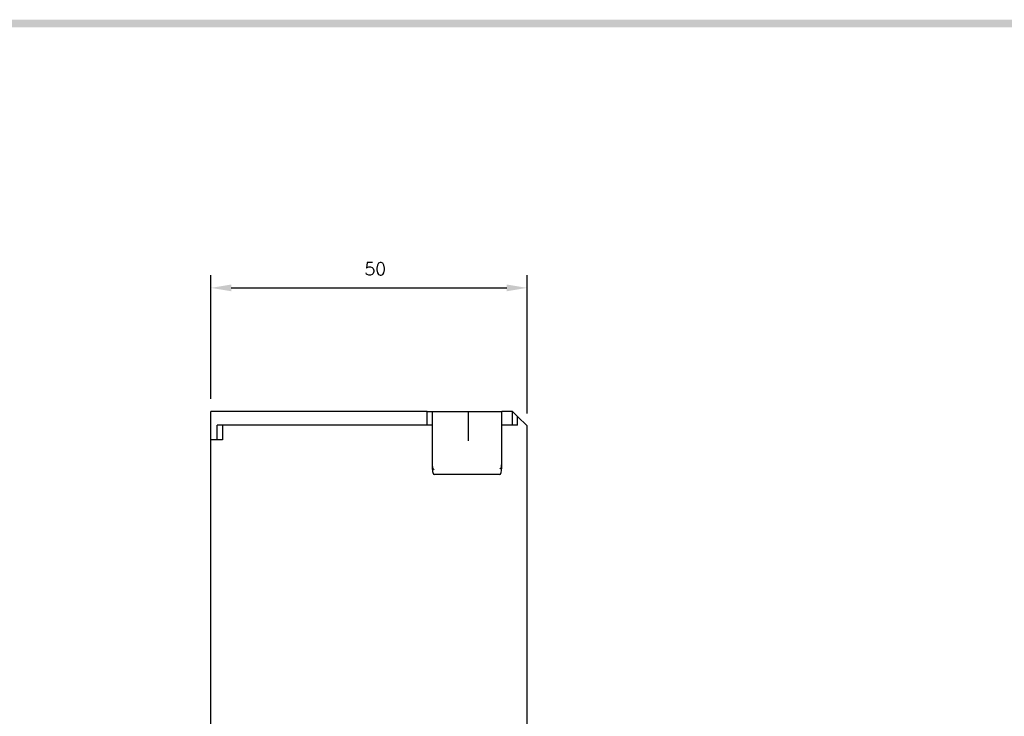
# Model space of a CAD drawing. Extents: x -6 to 988, y -5 to 692.
# Tile 23 of 24: x 559 to 715, y 578 to 688. Entities that reach past the tile are written whole.
import ezdxf

# ---------------------------------------------------------------- set-up
doc = ezdxf.new("R2010")
doc.units = 0
doc.header["$MEASUREMENT"] = 0
doc.layers.add('di', color=3, linetype='CONTINUOUS')
doc.layers.add('dwg', color=7, linetype='CONTINUOUS')
doc.styles.add('KIM', font='ROMANS.shx', dxfattribs={"height": 5, "bigfont": 'GSG1.shx'})
doc.styles.get("Standard").update_dxf_attribs({"font": 'romans.shx', "height": 2, "bigfont": 'hgs.shx'})
doc.dimstyles.new('STANDARD$0', dxfattribs={"dimtxt": 5, "dimasz": 5, "dimexe": 1, "dimexo": 2, "dimgap": 2, "dimtad": 1, "dimdec": 4, "dimzin": 12, "dimdsep": 46, "dimtxsty": 'KIM', "dimcen": -1, "dimdle": 0.1, "dimadec": 0, "dimazin": 0, "dimtfac": 1, "dimtdec": 4, "dimtmove": 0, "dimatfit": 3, "dimfxl": 0, "dimtolj": 1, "dimtzin": 0, "dimarcsym": 0})

# ---------------------------------------------------------------- blocks, each defined once
blk = doc.blocks.new('*D160')
at = {"layer": 'di'}
for p, q in [((589.05, 628.28), (589.05, 647.84)), ((639.05, 625.98), (639.05, 647.84)), ((592.25, 645.84), (635.85, 645.84))]:
    blk.add_line(p, q, dxfattribs=at)
for points in [[(592.25, 646.37), (592.25, 645.31), (589.05, 645.84)], [(635.85, 646.37), (635.85, 645.31), (639.05, 645.84)]]:
    blk.add_solid(points, dxfattribs=at)
at = {"layer": 'di', "insert": (615.05, 648.84), "char_height": 2, "attachment_point": 5}
blk.add_mtext('\\A1;50', dxfattribs=at)

msp = doc.modelspace()

# ---------------------------------------------------------------- linework, layer by layer
at = {"layer": 'di'}
for p, q in [((623.252, 626.283), (589.052, 626.283)), ((589.052, 621.783), (589.052, 626.283)), ((623.252, 626.283), (624.052, 626.283)), ((623.252, 624.083), (623.252, 626.283)), ((624.052, 626.283), (624.052, 624.083)), ((624.052, 626.283), (629.494, 626.283)), ((629.494, 626.283), (629.752, 626.283)), ((629.752, 626.283), (629.752, 621.62)), ((629.752, 626.283), (630.052, 626.283)), ((630.052, 626.283), (630.504, 626.283)), ((630.504, 626.283), (630.599, 626.283)), ((630.599, 626.283), (635.052, 626.283)), ((636.752, 626.283), (635.052, 626.283)), ((635.052, 624.083), (635.052, 626.283)), ((636.752, 624.083), (636.752, 626.283)), ((637.552, 625.483), (636.752, 626.283)), ((639.052, 623.983), (637.552, 625.483)), ((637.552, 624.083), (637.552, 625.483)), ((592.246, 624.083), (590.052, 624.083)), ((590.052, 621.783), (590.052, 624.083)), ((590.859, 624.083), (590.859, 621.783)), ((623.252, 624.083), (592.252, 624.083)), ((624.052, 624.083), (623.252, 624.083)), ((624.052, 624.083), (624.052, 617.349)), ((635.052, 617.349), (635.052, 624.083)), ((636.752, 624.083), (635.052, 624.083)), ((637.552, 624.083), (636.752, 624.083)), ((639.052, 572.083), (639.052, 623.983)), ((589.052, 574.657), (589.052, 621.783)), ((590.859, 621.783), (589.052, 621.783)), ((634.752, 616.283), (624.352, 616.283))]:
    msp.add_line(p, q, dxfattribs=at)
for centre, major_axis, ratio, start_param, end_param in [((624.352, 618.174), (0.043, 1.076), 0.2759729, 1.7140684, 2.9690197), ((624.352, 617.349), (0, 1.067), 0.2812704, 1.5707963, 3.1415927), ((624.352, 617.14), (-0.298, 0.188), 0.2041303, 1.3834896, 1.6993347), ((634.752, 617.349), (0, 1.067), 0.2812704, 3.1415927, 4.712389), ((634.752, 617.294), (-0.299, -0.113), 0.2484092, 1.4773874, 1.9039736), ((634.752, 618.373), (-0.098, 1.12), 0.2533576, 3.2364835, 4.3806936)]:
    msp.add_ellipse(centre, major_axis=major_axis, ratio=ratio, start_param=start_param, end_param=end_param, dxfattribs=at)
at = {"layer": 'dwg'}
msp.add_trace([(4.5, 688.3), (5.7, 687.1), (983.7, 688.3), (982.5, 687.1)], dxfattribs=at)

# ---------------------------------------------------------------- dimensions: what is measured, and where the dimension line sits
at = {"layer": 'di'}
dim = msp.add_linear_dim(base=(639.052, 645.84), p1=(589.052, 626.283), p2=(639.052, 623.983), dimstyle='STANDARD$0', override={"dimtxt": 4, "dimasz": 3.2, "dimexe": 2, "dimdec": 2, "dimzin": 8, "dimtxsty": 'Standard', "dimcen": 0, "dimclrd": 256, "dimclre": 256, "dimclrt": 256, "dimadec": 2, "dimazin": 2, "dimtfac": 0.6, "dimtdec": 2, "dimtzin": 8, "dimlwd": 65535, "dimlwe": 65535, "dimarcsym": 1}, dxfattribs=at)
dim.commit()
dim.dimension.update_dxf_attribs({"geometry": '*D160', "text_midpoint": (615.052, 645.84), "dimtype": 160})

doc.saveas('drawing.dxf')
